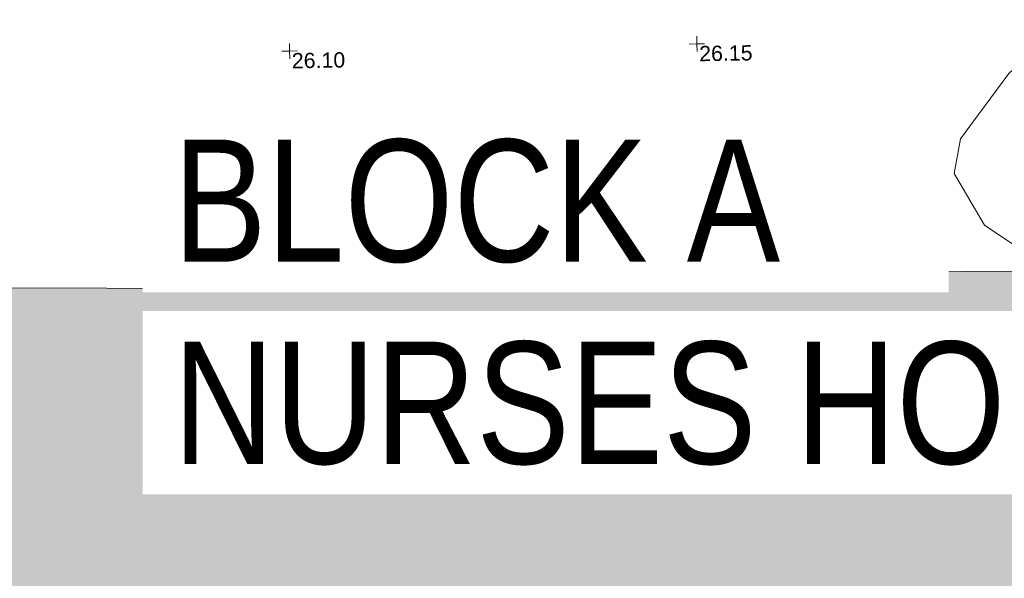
# Model space of a CAD drawing. Header units: millimetres. Extents: x -290717 to 520720, y -103372 to 287762.
# Tile 180 of 256: x -153004 to -128838, y 239118 to 252831. Entities that reach past the tile are written whole.
import ezdxf

# ---------------------------------------------------------------- set-up
doc = ezdxf.new("R2010")
doc.units = ezdxf.units.MM
doc.linetypes.add('IMPORT-UG_ELEC_STREET LIGHTING_QLB2 _2_', pattern=[2700, 1500, -300.0000000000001, 0, -250, 150, -300.0000000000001, 0, -200])
for name, color, linetype, lineweight, true_color in [('00_UAV_LEVEL_SPOT', 7, 'Continuous', 9, 0x666666), ('01_DTM_CONTOUR_MNR', 7, 'Continuous', 9, 0xa5a552), ('12333-PUM-2D-U-0001-C01 - Rev2_REVIT IMPORT_dwg', 7, 'Continuous', 9, 0x767676), ('A_RHA_Line', 7, 'Continuous', 9, 0x00a600)]:
    doc.layers.add(name, color=color, linetype=linetype, lineweight=lineweight, true_color=true_color)
doc.layers.add('A_RHA_Detail', color=7, linetype='Continuous', lineweight=9)
doc.layers.add('A_RHA_Text', color=7, linetype='Continuous', lineweight=9)
doc.styles.add('Arial Narrow', font='ARIALN.TTF', dxfattribs={"height": 3000})
doc.styles.add('Swis721 Lt BT_2', font='swissl.ttf', dxfattribs={"height": 375})

# ---------------------------------------------------------------- blocks, each defined once
blk = doc.blocks.new('12333-PUM-2D-U-0001-C01 - Rev2_REVIT IMPORT_dwg_UAV-2077255-Site Location Plan Existing')
at = {"layer": '00_UAV_LEVEL_SPOT', "color": 254, "true_color": 0xcccccc, "flags": 128}
for points in [[(0, -500.0000000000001), (0, 0), (-500.0000000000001, 0)], [(500.0000000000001, 0), (0, 0), (0, 500.0000000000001)]]:
    blk.add_lwpolyline(points, dxfattribs=at)
blk = doc.blocks.new('12333-PUM-2D-U-0001-C01 - Rev2_REVIT IMPORT_dwg_MGS62954_T2_Galway_ITM_3d_Rev1-2077680-Site Location Plan Existing')
at = {"layer": '01_DTM_CONTOUR_MNR', "color": 254, "true_color": 0xcccccc, "flags": 128}
blk.add_lwpolyline([(533778502.1002504, 725804275.5289546), (533778430.0000002, 725804420), (533776982.925679, 725805430.3821759), (533776260.2277722, 725806711.5407071), (533776425.1421282, 725807560.7352487), (533777639.9384425, 725809138.5036631), (533777870.0000001, 725809340.0000002), (533780251.5624598, 725811009.2890908), (533781905.5518869, 725813811.9950539), (533782130.0000001, 725814340.0000001), (533782130.0466753, 725814529.7030141), (533782073.2835641, 725814760.7363778), (533781600, 725816410.0000001), (533781423.9719412, 725816537.9484823), (533781234.1333523, 725816660.7995431), (533780675.7376109, 725817027.6075127), (533780027.2969925, 725817354.4139515), (533779427.7471376, 725817600.7755605), (533779309.6541806, 725817671.2653553)], dxfattribs=at)
at = {"xscale": 0.375, "yscale": 0.375, "zscale": 0.375}
for p in [(533760000.0000001, 725810000), (533770000.0000001, 725810000)]:
    blk.add_blockref('12333-PUM-2D-U-0001-C01 - Rev2_REVIT IMPORT_dwg_UAV-2077255-Site Location Plan Existing', p, dxfattribs=at)
at = {"layer": '00_UAV_LEVEL_SPOT', "char_height": 375, "width": 1495.902363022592, "attachment_point": 1, "line_spacing_factor": 1.005061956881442, "style": 'Swis721 Lt BT_2'}
for s, insert in [('26.10', (533760051.8765643, 725809949.1441547)), ('26.15', (533770051.8765643, 725809949.1441547))]:
    blk.add_mtext(s, dxfattribs=dict(at, insert=insert))
blk = doc.blocks.new('12333-PUM-2D-U-0001-C01 - Rev2_REVIT IMPORT_dwg-1620468-Site Location Plan Existing')
blk.add_blockref('12333-PUM-2D-U-0001-C01 - Rev2_REVIT IMPORT_dwg_MGS62954_T2_Galway_ITM_3d_Rev1-2077680-Site Location Plan Existing', (-533641079.6498471, -725615854.3561786))

msp = doc.modelspace()

# ---------------------------------------------------------------- hatches: boundary and pattern name
at = {"layer": 'A_RHA_Detail', "true_color": 0xc0c0c0}
h = msp.add_hatch(color=9, dxfattribs=at)
h.paths.add_polyline_path([(-80880.60083898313, -68502.79057078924), (-80400.86592458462, -68483.4150911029), (-80400.86592458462, -62984.64684182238), (-24474.85765180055, -63009.32043784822), (-24456.14471274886, -50840.30023854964), (-36622.55041054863, -50831.65104346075), (-36622.5504104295, -44228.57792609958), (-50959.05265825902, -44213.68205212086), (-50959.05265825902, -42573.78171509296), (-54563.93258049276, -42571.21897729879), (-54565.69773355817, -45054.17447471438), (-92408.82109324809, -45027.27149617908), (-92411.78875845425, -49201.74309219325), (-100061.9988811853, -49201.74309219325), (-100052.221444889, -64852.82557835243), (-86120.90825231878, -64852.82557835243), (-86092.16626519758, -62957.90041523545), (-84861.10047611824, -62957.90041520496), (-84854.79054275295, -68240.10973718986), (-80870.60226895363, -68240.10973718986)])
h.paths.add_polyline_path([(-137238.9269955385, -68461.93840922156), (-132719.7426408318, -68433.06336920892), (-132847.0731201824, -62850.0428228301), (-130454.6837966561, -62916.63108081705), (-130498.2830220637, -61355.8539363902), (-117581.136331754, -61423.42893434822), (-117492.3908565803, -49183.91309186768), (-125136.5200282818, -49178.47881939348), (-125133.5727033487, -45032.61887132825), (-163007.1824077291, -45005.69421944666), (-163007.1824077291, -44090.29634113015), (-163123.8521375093, -44090.21339942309), (-163122.6389897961, -42383.751842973), (-166563.8543420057, -42383.75184295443), (-166565.0349082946, -44044.3982420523), (-193158.4656786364, -44025.49275802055), (-193195.152889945, -62863.6565097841), (-137269.7106414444, -62916.63108078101), (-137254.3708868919, -65679.90523788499)])
h.paths.add_polyline_path([(120310.9497607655, -32334.2823016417), (120312.4652266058, -31610.73011961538), (133451.2244789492, -31638.24899384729), (133469.2230092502, -19717.98315777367), (121295.7536929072, -19692.48606427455), (121319.8434528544, -8190.941560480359), (112277.0825929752, -8172.001674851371), (112263.1769726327, -14811.12345451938), (78285.85310969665, -14739.95861435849), (78292.82277619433, -8167.077575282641), (76545.55099677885, -8163.40371230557), (69355.76844230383, -8152.931592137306), (69353.66597202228, -9156.746357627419), (68372.60878942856, -9154.691552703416), (68372.60878942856, -13705.52853212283), (69333.72334743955, -13707.54156767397), (69325.07112544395, -16249.53369225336), (66623.4489111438, -16249.53369225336), (66619.79243932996, -17995.29925522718), (65989.07757491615, -17995.29925522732), (65985.44262769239, -19730.78799479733), (57152.23993372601, -19712.28702423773), (57127.42535098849, -31559.89461998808), (70277.87165423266, -31587.43801817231), (70277.87165428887, -32271.74147154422), (78263.96947906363, -32285.12944888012), (78266.62669288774, -31019.79372153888), (112335.8856506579, -31091.15111856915), (112335.8856506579, -32317.57330550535), (119781.4233959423, -32333.17321910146)])
h.paths.add_polyline_path([(7503.71740934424, -1791.43926322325), (15482.43097389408, -674.0213230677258), (15484.0826184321, 148.1327206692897), (56188.28042539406, 205.5276654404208), (56155.8432600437, 14338.31663138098), (18016.62665932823, 14236.4814953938), (17967.9025208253, 34313.18372075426), (21727.10644861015, 34324.06926249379), (21708.9097307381, 40608.10218319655), (18009.66447156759, 40608.10218325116), (17995.54603703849, 45483.75063445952), (9770.084212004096, 45420.63294734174), (3966.216019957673, 45443.14492469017), (3984.771235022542, 14176.56786831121), (1023.062455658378, 14176.56786840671), (-276.5134647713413, 14190.52623465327), (-231.6790044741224, 5976.811441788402), (-226.4491536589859, 193.7444677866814), (1220.250839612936, 179.5999159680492), (7477.609307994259, 143.2867556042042), (7488.638446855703, -674.0213230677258)])
h.paths.add_polyline_path([(77755.59663317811, 53.47451145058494), (77729.51881611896, 1699.844979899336), (94464.47132486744, 1659.976083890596), (94606.37913471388, 17991.39023626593), (88810.41901146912, 18015.03260816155), (88799.89418497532, 14436.74271609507), (69413.88950349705, 14457.87738898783), (69377.35724448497, 99.62816357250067), (70760.85642036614, 92.0068082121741)])
h.paths.add_polyline_path([(61252.12079698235, 46453.95617369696), (105774.7348988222, 46472.68783510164), (105768.2642197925, 61852.61234310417), (92285.13876306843, 61852.61234310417), (92308.59670397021, 65784.30757142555), (96107.46680002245, 65767.6044524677), (96059.6808111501, 75209.20847378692), (101084.8427276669, 75071.88872768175), (104988.0046543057, 74765.36560410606), (108403.6894220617, 74363.84089439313), (112009.2703903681, 73787.25420864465), (115645.3524814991, 73049.69667210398), (116890.8108050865, 72761.69136255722), (120208.9929832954, 71893.18353872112), (120865.241739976, 71703.68487155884), (124135.6329505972, 70669.67317909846), (127435.6253142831, 69480.50055823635), (127820.4368655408, 69394.93141813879), (128274.3081769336, 69331.69585757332), (128731.879114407, 69306.66104520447), (129189.9401456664, 69320.00258265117), (129645.2782985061, 69371.62688830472), (130094.6997111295, 69461.17185607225), (130535.0520071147, 69588.00939078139), (130963.2464342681, 69751.2498188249), (131376.279516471, 69949.74812593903), (131771.254123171, 70182.11198906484), (132162.5575600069, 70460.54046602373), (132496.0921582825, 70741.69081117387), (132820.8713676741, 71064.98072578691), (133117.4593294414, 71414.31364276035), (133383.77568926, 71787.23923958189), (133616.5473239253, 72178.53728446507), (133817.1647262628, 72590.54524901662), (133982.6025969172, 73017.89547517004), (134111.7005086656, 73457.59040804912), (134203.5529320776, 73906.545904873), (134257.5155882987, 74361.61286220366), (134272.5462649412, 74819.59931534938), (134250.5259874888, 75277.29281749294), (134189.6227572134, 75731.48297750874), (134090.9274700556, 76178.98397761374), (133955.1324028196, 76616.65691996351), (133783.1900598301, 77041.4318434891), (133576.3064937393, 77450.3292564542), (133335.9328436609, 77840.48103831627), (133063.7551572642, 78209.15055536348), (132761.6825665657, 78553.75185442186), (132431.8338935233, 78871.86780505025), (132076.5227904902, 79161.26705200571), (131698.2415079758, 79419.91966864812), (131299.6434187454, 79646.01139199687), (131093.5942456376, 79746.34209763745), (132146.0467355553, 83110.22226149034), (122787.763295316, 86282.54285521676), (121604.3555410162, 82800.35918872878), (117095.9864226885, 83870.84033788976), (116841.9598400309, 83526.35449576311), (116120.5435466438, 91221.9361197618), (110237.7341284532, 91274.27491024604), (110194.3680786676, 90435.39030217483), (104988.0046543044, 90486.49901569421), (104973.2761846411, 94309.82427956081), (103746.1314668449, 94309.82427962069), (103839.9937121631, 122852.1474272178), (96365.09202303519, 122931.9599471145), (96350.3400238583, 123952.416858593), (104555.5505249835, 123902.1925258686), (104607.3234457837, 120248.5396157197), (125502.5015002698, 120134.193340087), (125662.0200253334, 137657.3796883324), (114479.5865733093, 137699.2256881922), (114382.3062641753, 129149.9458158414), (104644.1590035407, 129187.997507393), (104577.9931702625, 126217.3903165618), (101184.4926405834, 126159.1566967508), (101264.6166812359, 135959.2655565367), (89967.23177303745, 135988.8856164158), (89927.63362986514, 125823.6463181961), (93630.53562299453, 125840.7948842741), (93580.6568888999, 122931.9599471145), (88697.38835373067, 122904.7310127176), (88679.38989541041, 95739.0914377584), (86378.25848993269, 95739.0914377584), (86378.18187189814, 96178.10083375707), (83279.5074328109, 96200.92083330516), (83273.62493422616, 95735.74732136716), (70169.67509616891, 95733.22421950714), (70166.2684274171, 96272.07409350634), (66674.99731291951, 96257.14073659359), (66654.74538556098, 95755.71092140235), (65784.77231076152, 95755.71092140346), (65887.65094981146, 117470.6305650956), (53473.34271625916, 117487.9046429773), (53434.44066306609, 98570.4634906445), (40649.41626913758, 98570.46349066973), (40610.16711556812, 94406.01479082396), (38853.82372865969, 94410.36303444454), (38848.65589191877, 89463.65332732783), (40612.46601909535, 89518.45976927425), (40665.38257359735, 86257.73741131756), (38372.19584673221, 86305.7230928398), (38369.79373532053, 76901.0507917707), (50937.95125076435, 76944.40198877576), (50922.88567283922, 74598.78180893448), (56484.90611318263, 74588.85093774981), (56484.9061131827, 75194.85181998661), (92465.40372273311, 75233.02581663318), (92645.92783659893, 71766.64845097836), (89810.5550181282, 69362.83965827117), (85313.16173971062, 69360.94750424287), (85313.16173971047, 66907.40508090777), (75210.14498260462, 66903.15451592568), (75210.14498260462, 63815.70944554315), (70819.40014306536, 63815.70999204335), (70819.21601502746, 64253.35708063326), (69456.8341568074, 64253.35708063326), (69455.71957374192, 66901.99623168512), (61303.3285675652, 66898.56680686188), (61304.56054652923, 63970.32021231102), (70500.41048205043, 63970.32021223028), (70500.40885431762, 61852.59006210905), (61245.64388480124, 61848.69637492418), (61252.12079698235, 46455.07044720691)])
h.paths.add_polyline_path([(-17153.16561239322, 48569.32684293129), (-17153.16561227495, 60770.38083690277), (-29362.88357762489, 60774.7042869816), (-29362.88357762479, 67399.20394583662), (-43507.25361058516, 67405.01911302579), (-43488.53133082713, 69093.07334179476), (-45766.41866234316, 69109.32868391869), (-45794.34620035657, 67405.01911302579), (-47272.11273197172, 67404.21245453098), (-47272.44887636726, 66454.91798912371), (-86004.56386335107, 66468.6329952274), (-86006.66970790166, 60521.58362724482), (-92662.8772251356, 60521.58362724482), (-92666.53762789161, 50184.35611936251), (-79752.016597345, 50179.78302554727), (-79752.016597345, 48591.49323813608), (-17157.71631240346, 48569.32845421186)])
h.paths.add_polyline_path([(-201056.4185879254, 48628.75479108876), (-138377.9751621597, 48634.64535782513), (-138377.9751621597, 50133.28202330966), (-125467.710581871, 50134.49533928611), (-125468.6909603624, 60566.19036866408), (-132186.8595615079, 60565.86652591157), (-132187.4203588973, 66533.01978768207), (-170643.3098734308, 66805.61809689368), (-170643.3098732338, 67738.78475851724), (-200340.0100486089, 67488.93693767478), (-200348.7175167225, 60827.7802510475), (-201057.5650552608, 60827.71357562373), (-201056.6510294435, 51102.0431337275)])
h.paths.add_polyline_path([(-240051.5126725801, 54769.1949116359), (-239444.4902595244, 54811.10754483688), (-239186.5396225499, 54841.92927608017), (-238764.8191578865, 54940.98166103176), (-238382.4735933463, 55122.46891391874), (-237990.3402229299, 55354.87497237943), (-237269.2031026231, 55936.21514997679), (-237030.2712443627, 56228.66101920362), (-236793.0039600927, 56569.31473977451), (-236554.5880579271, 57004.26389721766), (-236432.7219585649, 57267.46508911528), (-236300.0815274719, 57753.26239002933), (-236250.7285154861, 58017.17885687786), (-236235.6490610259, 58516.21786795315), (-236233.2538430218, 58987.85640057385), (-236213.702979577, 59823.48083772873), (-236363.8287856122, 59820.8603820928), (-236634.0279869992, 60698.06075831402), (-236391.9547756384, 61432.1972634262), (-236225.4740089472, 61435.10319604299), (-236201.6036570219, 62637.68779599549), (-232563.5271750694, 62639.28734435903), (-232563.5271750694, 63049.03842407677), (-232732.1945866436, 63049.15302221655), (-232860.1521278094, 63457.9589027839), (-232731.6068089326, 63914.24862701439), (-232560.8209657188, 63914.24862701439), (-232521.9864006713, 70597.99604498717), (-240628.6947850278, 70598.85496274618), (-240629.7923196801, 72350.98321581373), (-246412.6011213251, 72347.36085937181), (-246412.6011213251, 70616.45923939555), (-254449.5805725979, 70618.60952619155), (-254454.637144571, 70754.06491724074), (-254469.7140363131, 73191.6627625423), (-263883.2532625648, 73267.83063692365), (-263902.4181505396, 68260.74348557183), (-263714.8217520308, 68259.82096576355), (-263552.9672900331, 67819.6543439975), (-263719.0883117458, 67392.20684197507), (-263913.629869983, 67392.20684288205), (-263956.7001914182, 58633.76423459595), (-260181.1963171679, 58611.22607638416), (-260192.3146984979, 56354.25111578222), (-257184.684388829, 56339.46086010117), (-257213.4419958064, 57092.93866025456), (-257338.5163846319, 57093.27331227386), (-257471.0109295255, 57531.7457231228), (-257338.5163845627, 58062.22513700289), (-257203.4956297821, 58064.06881293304), (-257173.5751889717, 58598.54056827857), (-256478.2273617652, 58575.27357918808), (-256478.2273617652, 58788.51859477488), (-256013.0091299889, 58911.92701537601), (-255397.0786589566, 58780.99767608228), (-255397.0786664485, 58595.98242230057), (-243809.8853614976, 58585.92793205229), (-243805.3570672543, 58352.04527760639), (-243740.9394682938, 57884.52572396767), (-243619.083060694, 57421.84877501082), (-243424.3877541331, 56943.65915328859), (-243247.1437899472, 56608.24157716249), (-243003.0710577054, 56249.99021479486), (-242732.2093200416, 55932.75703086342), (-242371.7230179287, 55603.12658814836), (-242141.2551255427, 55424.88676771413), (-241804.9643038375, 55216.88439829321), (-241529.464082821, 55077.02869058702), (-241100.6275144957, 54917.18295005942), (-240836.2134980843, 54840.82833179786), (-240453.4486196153, 54788.6078413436), (-240203.3756532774, 54776.52967577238)])
h.paths.add_polyline_path([(40276.69022620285, 59895.3641775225), (40328.62676026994, 69196.9439153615), (36588.99968782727, 69217.82459101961), (36619.46637569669, 74674.25962431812), (32264.36460075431, 74687.02318924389), (32233.48293864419, 69156.26826309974), (11916.69390488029, 69269.70959690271), (11966.66200108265, 78218.75165977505), (29087.50901742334, 78123.15526811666), (29143.44567202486, 88141.13700481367), (15719.34879623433, 88216.09212957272), (15732.60379610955, 90589.99788900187), (4594.294101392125, 90652.19003492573), (4525.129359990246, 78265.12250452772), (10096.76365550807, 78234.01258734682), (10077.43887221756, 74773.03821913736), (4547.641142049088, 74803.91453678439), (4465.579974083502, 60107.16002351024), (19125.89094757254, 60025.30234268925), (19139.86249371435, 62527.53804648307), (31738.59196305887, 62457.19146407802), (31724.55430855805, 59943.11609818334), (38369.79364222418, 59906.01157297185)])
h.paths.add_polyline_path([(-246083.0241259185, 72334.29150213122), (-246083.0594797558, 72334.30275087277), (-246208.2905500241, 72334.29150213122)])
h.paths.add_polyline_path([(-114575.3004830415, 112178.0758696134), (-114575.3246436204, 112178.0758696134), (-114707.2752166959, 115801.5811617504)])
h.paths.add_polyline_path([(-154699.9178766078, 101760.4080976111), (-114382.0503338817, 101776.0542915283), (-114382.0503338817, 106926.936016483), (-113755.641395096, 106927.1791078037), (-113757.5507412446, 111847.2721532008), (-114431.6837526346, 111847.2721532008), (-114431.8098651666, 112178.075869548), (-114575.3004830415, 112178.0758696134), (-114578.9984943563, 121707.2390834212), (-123056.9849702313, 121707.2390834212), (-123068.8201032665, 156452.7036899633), (-119381.2340625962, 156454.1347343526), (-119381.2340625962, 160165.8603541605), (-115501.031452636, 160167.3661472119), (-115503.3750945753, 166206.5793118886), (-132411.7987151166, 166599.6604729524), (-132411.8243306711, 166665.6603411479), (-135275.0124468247, 166664.5489553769), (-135275.0124468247, 166628.1883102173), (-135911.3205077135, 166628.1944503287), (-135911.3479256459, 166352.1604668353), (-152521.1633846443, 166345.7145607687), (-152518.3680955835, 159142.6836790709), (-150699.3133726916, 159117.9265656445), (-150755.6690356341, 122560.6912032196), (-151059.2005266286, 122560.6912032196), (-151061.0981347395, 121302.4374931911), (-154138.3148337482, 121372.6012653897), (-154138.3148337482, 121865.183451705), (-154704.3888425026, 121867.2611370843), (-154688.5451973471, 119352.3937021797), (-154745.5933227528, 119352.3715636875), (-154745.5763474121, 118722.1532660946), (-160794.1544526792, 118748.744283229), (-160794.1544527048, 119410.5425977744), (-163852.1622693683, 119422.408321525), (-163855.0715294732, 118762.2003111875), (-167568.6765459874, 118778.5256058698), (-166634.6619849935, 124395.1277019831), (-166843.6206842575, 124471.2090400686), (-167568.6765459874, 124707.6250904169), (-168028.2173235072, 124841.3808643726), (-168630.5006276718, 124991.3056740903), (-169238.2056070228, 125117.4693074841), (-169850.3952285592, 125219.6772877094), (-170466.1255403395, 125297.7720169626), (-171089.1102599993, 125351.8553033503), (-171704.4065937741, 125381.1774254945), (-172325.0479971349, 125386.3595015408), (-172782.2248668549, 125374.5832363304), (-173401.7764236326, 125337.4554476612), (-174019.3926983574, 125276.0328036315), (-174634.1213722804, 125190.4100127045), (-175245.0145766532, 125080.7190996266), (-176047.1958093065, 124895.7675261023), (-176665.4852587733, 124724.7228134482), (-177045.3001228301, 124609.1129151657), (-177631.5127793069, 124405.2077276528), (-176665.4852586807, 118818.5158793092), (-177558.9402083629, 118822.4435769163), (-177662.2853368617, 125263.4341236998), (-176365.3912352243, 126542.9270807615), (-159462.2970490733, 126319.9103917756), (-157057.7396790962, 128609.0850976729), (-157060.6673204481, 136153.1661957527), (-158638.8016610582, 137740.2441626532), (-159352.3735831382, 137740.2441626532), (-161634.4140635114, 140201.1078539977), (-168727.9404946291, 140256.8191147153), (-171035.0401162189, 137942.884730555), (-174184.1459014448, 137942.884730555), (-176460.1168228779, 140292.2858551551), (-177341.68569345, 140292.285855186), (-177341.7114445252, 140358.4281613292), (-183428.5803825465, 140356.0660244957), (-185921.6385984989, 137917.4639097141), (-185921.6385985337, 131757.309115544), (-186906.8767412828, 131756.9267734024), (-187725.3914540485, 130809.9989183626), (-187724.0588902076, 127376.1828149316), (-186481.0281350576, 126304.557648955), (-186479.4846755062, 122327.2959175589), (-185176.2828158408, 121059.4673825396), (-180304.1129154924, 121059.4673825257), (-180304.1136492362, 118802.0484409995), (-193555.3706955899, 118802.0484409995), (-193555.3686998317, 133117.8341649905), (-192593.6442938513, 133118.2073819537), (-192593.6442938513, 134200.8158367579), (-192224.6284783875, 134200.9592041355), (-192225.5653014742, 136615.0101267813), (-192595.0012461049, 136615.0101267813), (-192595.4357332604, 137734.4745166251), (-193589.2709668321, 137734.4746851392), (-193589.2685988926, 147474.5705834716), (-193163.2062206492, 147492.8644728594), (-192606.8095195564, 147551.4951472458), (-192359.9383250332, 147589.5931622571), (-192199.8207947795, 147616.5827293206), (-191882.7548926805, 147682.9245600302), (-191568.5380071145, 147761.6632019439), (-191020.2573150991, 147932.4221712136), (-190950.5841382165, 147955.8263236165), (-190647.7999969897, 148070.951423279), (-190349.769078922, 148197.8750093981), (-190056.9509284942, 148336.4013817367), (-189769.7970512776, 148486.316942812), (-189375.4954991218, 148717.2624196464), (-189132.9060261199, 148873.2749095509), (-188867.5421091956, 149059.0543930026), (-188609.6764469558, 149255.1087866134), (-188354.9814056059, 149465.3525772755), (-188079.6339208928, 149713.8792482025), (-187884.9836199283, 149901.8220103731), (-187538.2510284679, 150274.4802367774), (-187446.2998447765, 150378.396083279), (-187241.3270201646, 150629.2310214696), (-187046.3599558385, 150887.9197697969), (-186861.699277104, 151154.0634500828), (-186546.1373636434, 151669.8298752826), (-186524.4196769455, 151707.063245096), (-163675.289831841, 151669.8298752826), (-163687.5843044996, 148134.0767945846), (-157303.6541541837, 148136.4921063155), (-157303.6541541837, 155759.9150161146), (-157557.4317586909, 155765.0384228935), (-157555.9168973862, 166678.0466575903), (-187009.2021991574, 166699.7464767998), (-187013.0952111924, 162054.4009359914), (-188707.1775469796, 162044.5925187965), (-188705.9961893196, 155021.5333641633), (-188737.9999316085, 154650.5326603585), (-188799.0133970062, 154283.1866125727), (-188857.2045401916, 154035.4341107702), (-188966.1106131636, 153679.3368924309), (-189102.6200311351, 153332.8820747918), (-189265.8911677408, 152998.2056672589), (-189454.9174010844, 152677.3710606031), (-189645.2484685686, 152421.322012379), (-189916.9563410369, 152104.2450531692), (-190212.7041973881, 151809.4634871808), (-190530.6686598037, 151538.7947475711), (-190868.889367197, 151293.9075915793), (-191225.2810786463, 151076.3118324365), (-191597.6465194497, 150887.3490190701), (-192092.8415776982, 150682.5621956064), (-192485.2937347, 150569.6612301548), (-192903.8930807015, 150482.2408890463), (-193187.215491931, 150440.8868273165), (-193594.1866364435, 150407.1257787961), (-193594.5953882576, 151459.989522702), (-205369.2399268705, 151455.4201248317), (-205354.452352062, 113350.0822379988), (-207187.1580384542, 113349.3709450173), (-207184.3024929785, 105991.0636522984), (-205312.8709512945, 105991.0636522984), (-205311.2365670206, 101769.6553082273), (-175488.645120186, 101781.2285901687), (-175488.645120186, 110889.6985621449), (-154703.462766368, 110897.5679794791), (-154700.5193329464, 103310.2697088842)])
h.paths.add_polyline_path([(193735.9435692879, 113047.8274775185), (208865.0938716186, 114991.026643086), (208976.1154122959, 114126.6471161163), (216447.8967330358, 115086.3281915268), (216038.7305308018, 118271.970241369), (232648.5073383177, 120405.3421627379), (233425.9936153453, 114352.0734369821), (240632.2017567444, 115277.6440986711), (239854.8412683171, 121329.9334728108), (256406.8682407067, 123455.8879629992), (257091.7572256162, 118089.1198988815), (264572.287122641, 119040.8180953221), (261877.8350554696, 138524.7609215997), (259178.7147038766, 138221.6086023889), (259197.3483654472, 137439.0084132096), (254686.1480587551, 136897.0007613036), (255412.6810205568, 131314.8303174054), (240852.7447965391, 129522.4514055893), (239771.0426540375, 137918.8519126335), (240649.582243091, 138010.1984551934), (240062.3063116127, 142776.6750342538), (239165.7694641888, 142685.0143484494), (237630.9646614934, 151018.3171733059), (266172.8791088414, 154560.7889781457), (271297.187694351, 142612.4006970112), (276531.7397502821, 144861.0987145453), (274941.5029779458, 148527.903728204), (302074.530765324, 160134.9084326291), (300215.9323773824, 164320.1841173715), (301528.161327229, 164907.0997990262), (300405.1237791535, 167477.8916353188), (299016.6944531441, 166945.7181825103), (295626.7488506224, 174518.7544287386), (294333.0289184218, 177537.1551681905), (287288.847594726, 174518.7544287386), (289427.6893504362, 169661.0163464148), (272956.7816584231, 162557.1203578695), (271943.2187786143, 164897.4305293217), (267016.3118217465, 162764.0369715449), (268502.3094164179, 159357.043014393), (265200.4029571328, 157946.4096681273), (226856.4166955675, 153146.7821791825), (227510.3041274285, 148852.0205335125), (228280.9873164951, 141179.0007484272), (227302.3544112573, 141050.2812999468), (227895.3788231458, 136433.1758633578), (228748.5501749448, 136523.8855003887), (229602.307730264, 128023.7667641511), (217691.2359889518, 126493.8999679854), (217642.3600127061, 126874.4332670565), (215138.5007311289, 126552.8357430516), (215194.9980427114, 126112.9650749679), (215015.6132225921, 126089.9247571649), (214840.967257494, 127449.6644606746), (192258.7012018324, 124549.1816390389), (193486.3576426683, 114991.026643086)])
h.paths.add_polyline_path([(-78076.24179098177, 117605.518872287), (-78076.23951907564, 117610.0871212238), (-78070.31812256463, 129485.733079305), (-74723.15926546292, 129478.3852560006), (-74723.15926546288, 125435.7860625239), (-48015.64546089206, 125380.0246061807), (-47996.55031653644, 135872.5822179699), (-61198.159180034, 135901.5630078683), (-74714.72264147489, 135923.5088764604), (-74723.62876031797, 131865.2975510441), (-78070.31812256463, 131872.6421692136), (-78062.97909490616, 149549.768943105), (-58292.26570494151, 149541.5607197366), (-58292.26570494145, 148946.2407608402), (-37707.70924049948, 148937.6946534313), (-37707.70924049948, 159740.0690313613), (-44148.26955758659, 159742.7429641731), (-44148.26955758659, 162961.3319175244), (-49829.95437586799, 162961.3319175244), (-49830.92144141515, 160632.0129326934), (-78494.0902662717, 160643.9130440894), (-78494.0902662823, 161615.1537737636), (-78739.22585210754, 161615.2555472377), (-78691.79195364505, 168187.9195488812), (-90844.5764503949, 168126.8149080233), (-90962.52567696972, 152686.7636278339), (-89064.97866810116, 152685.97582136), (-89079.54115383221, 117610.0871212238), (-78374.80210165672, 117605.6428258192)])
h.paths.add_polyline_path([(69254.82576126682, 129235.9722870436), (69259.97086178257, 136167.7892474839), (86068.0992678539, 136131.0235193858), (86008.66431381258, 164703.3084147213), (58789.63167882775, 164723.5115811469), (58789.63167882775, 170119.2062865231), (54460.16324890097, 170122.4198087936), (54457.21717773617, 166153.2792453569), (47042.21516498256, 166158.7829869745), (47041.10931533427, 164668.9097040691), (39173.27935198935, 164674.7495545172), (39172.83712618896, 164078.9539098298), (17014.87910992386, 164095.400525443), (17002.38841206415, 147267.1142245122), (12659.63471563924, 147267.1142245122), (12653.6008753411, 139137.9291796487), (17031.41608901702, 139134.6797717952), (17024.58791744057, 129935.3194463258), (39191.34773726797, 129918.8662983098), (39191.34773726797, 129258.2867272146), (69014.0340609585, 129236.1510132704)])
h.paths.add_polyline_path([(39265.62356917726, 139467.8223435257), (33050.91021530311, 139484.1586867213), (33087.56357182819, 153427.9220784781), (39277.60130890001, 153411.6505991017), (39277.60130890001, 152830.3127277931), (43058.29603858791, 152820.3745823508), (43024.83899408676, 140092.5601633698), (39267.2657899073, 140092.5601633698)])
h.paths.add_polyline_path([(1979.548949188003, 189123.2414339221), (18699.10403225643, 189180.0465563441), (18678.46874727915, 195253.6675675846), (24349.02704558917, 195272.9334349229), (24334.96888369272, 199550.7690689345), (28829.78348971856, 199566.0403168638), (28798.35772162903, 208815.6446465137), (24334.94961552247, 208806.1514042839), (24333.90624838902, 209113.2475694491), (16811.59093053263, 209087.6902915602), (16806.58456496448, 208843.590909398), (6772.293057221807, 208809.4991440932), (6797.166076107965, 201488.5780549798), (-8471.058649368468, 201436.7038403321), (-8471.058649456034, 200429.0172029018), (-11856.09020773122, 200417.5164702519), (-11823.72827012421, 190892.3684139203), (-7614.729360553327, 190904.9356358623), (-7614.729360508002, 190170.8290169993), (-4608.619189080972, 190169.2993656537), (-4608.238782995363, 190916.8832264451), (1973.379031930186, 190939.2444093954), (1977.122761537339, 189837.3456606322)])
h.paths.add_polyline_path([(-20506.2213294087, 190640.028646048), (-20122.28942212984, 206347.1214480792), (-41550.34215554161, 207015.255795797), (-41462.26177905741, 210449.6195896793), (-31391.41053375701, 210152.0276719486), (-31078.64493158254, 223862.574366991), (-44305.08575746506, 224230.797228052), (-44490.79956595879, 211865.5542346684), (-47510.12209651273, 211942.9901386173), (-47722.57925074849, 203659.0205615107), (-47076.06680551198, 203635.3001466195), (-47175.4684425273, 199531.9403872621), (-46801.21126120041, 199520.4703265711), (-46873.68175963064, 195478.589946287), (-44600.40472249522, 195425.25597799), (-44685.88459510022, 192243.2795180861), (-38073.99929110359, 192135.6564361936), (-38104.39995468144, 191126.9722513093), (-21537.79264469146, 190668.5723413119)])
h.paths.add_polyline_path([(16801.02360974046, 195961.5001375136), (9656.615133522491, 196015.1086064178), (9643.83815057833, 199513.9922857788), (11631.77992465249, 199485.8321209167), (11631.79209405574, 203322.2460457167), (16806.58456511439, 203391.4855727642), (16801.04077099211, 195984.4293109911)])
h.paths.add_polyline_path([(122084.9263243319, 200536.2570557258), (122088.180516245, 206386.1947929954), (125211.1061637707, 206386.1947929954), (125211.1162733, 206645.8932838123), (126202.709897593, 206645.8932838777), (126203.0204768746, 207041.0477229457), (130401.4034740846, 206979.0758390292), (130444.269112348, 209883.2802976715), (126202.8383602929, 209945.883203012), (126203.0204768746, 214624.1281189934), (127364.7919503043, 214624.1281189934), (127365.2106673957, 225380.2058570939), (126159.8599207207, 225380.2527798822), (126207.4133336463, 241475.3410923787), (119482.541129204, 241495.8747302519), (119479.204156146, 246182.0096278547), (109943.9121324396, 246175.219673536), (109953.2702600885, 233033.3814297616), (115000.5285021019, 233033.3814296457), (114999.5792924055, 208653.4991933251), (112026.3032629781, 208653.4991933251), (112024.3519988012, 200538.6764491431), (122024.6079402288, 200536.271559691)])
h.paths.add_polyline_path([(30087.05071628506, 200986.75440713), (38030.67179073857, 201028.6865661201), (38030.67179073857, 202922.9731661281), (38109.89531489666, 202923.3913649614), (38067.25569093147, 208827.6066631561), (38013.35839375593, 208827.667223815), (38012.38630312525, 209012.5383931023), (30044.90685988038, 208970.4802974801), (30060.65944993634, 205986.3119354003)])
h.paths.add_polyline_path([(195986.2599411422, 205661.5722736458), (202896.8751332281, 206052.0074670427), (202676.886254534, 209945.7611691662), (195766.2710618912, 209555.325975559)])
h.paths.add_polyline_path([(-91652.40581580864, 206392.6172135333), (-79454.24421187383, 206432.5105635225), (-79629.29258199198, 238245.6998510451), (-68904.21147484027, 238215.095164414), (-68918.56040493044, 246314.0782553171), (-68756.515268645, 246312.9061543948), (-68755.20581930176, 246638.9786699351), (-79620.07671794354, 246651.3624133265), (-79606.5628449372, 247343.5411849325), (-82154.50636787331, 247318.0695596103), (-82154.50636787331, 247488.1275895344), (-91640.64698348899, 247472.5371040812), (-91638.72040628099, 246846.4753752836), (-131470.3702759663, 246641.42150215), (-131470.3702759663, 250159.5419305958), (-142857.1087886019, 250176.7939677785), (-142864.0554935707, 246220.0701029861), (-165118.8027587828, 246272.3986783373), (-165040.0492656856, 253907.936045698), (-178677.4727934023, 253929.5079730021), (-178699.5521575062, 238176.7234097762), (-138599.3373496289, 238209.4781454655), (-138548.4479938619, 206627.5237025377), (-126646.6702863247, 206572.2299428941), (-126666.6805510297, 234825.8818836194), (-124962.7180531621, 234825.9534805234), (-124969.0241559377, 234688.4891474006), (-91595.61129713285, 234664.3133306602), (-91650.87307429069, 207155.5994723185)])
h.paths.add_polyline_path([(142123.7078306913, 209113.5383730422), (152768.4446292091, 209127.3137315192), (152745.2992288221, 227012.6338093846), (142100.5623961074, 226998.8584508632), (142121.8067345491, 210582.5602414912)])
h.paths.add_polyline_path([(168998.8561285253, 209274.9592350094), (169026.8416078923, 226860.3446541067), (161686.6780313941, 226876.6646907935), (161647.6783165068, 209291.3037608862), (168846.6177107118, 209275.2977201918)])
h.paths.add_polyline_path([(49761.46820716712, 218476.567809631), (49794.00484362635, 223316.1680811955), (41274.07755979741, 223363.4010619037), (41273.58999769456, 223290.879563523), (32187.30576793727, 223351.9666549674), (32202.10532416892, 225553.2987455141), (20081.8372469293, 225634.7833114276), (20035.26675877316, 218707.7438838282), (31566.33951793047, 218630.2204926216), (31566.12891728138, 218598.8950898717), (49547.01686615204, 218478.0095661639)])
h.paths.add_polyline_path([(162361.9830851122, 234154.0520866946), (162366.6425722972, 241589.9129272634), (135261.1026964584, 241630.986197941), (135249.0888707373, 234197.8735112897), (160249.0277027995, 234157.467167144)])
h.paths.add_polyline_path([(176458.8604388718, 246709.572470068), (176516.248447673, 252173.1529805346), (168884.2833866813, 252253.3171281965), (168934.8652923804, 257068.9279575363), (164355.0504715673, 257117.0331241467), (164296.1746742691, 251511.8088120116), (164416.8965511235, 251510.5407811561), (164367.8024342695, 246836.5737543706), (172300.1975056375, 246753.2539686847)])

# ---------------------------------------------------------------- linework, layer by layer
at = {"layer": 'A_RHA_Line', "color": 7}
for p, q in [((-142857.1087886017, 250176.7939677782), (-142864.0554935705, 246220.0701029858)), ((-131469.0732117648, 250159.5399654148), (-142857.1087886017, 250176.7939677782)), ((-131470.3702759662, 246641.4215021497), (-131469.0732117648, 250159.5399654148)), ((-91638.7204062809, 246846.4753752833), (-131470.3702759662, 246641.4215021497)), ((-142864.0554935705, 246220.0701029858), (-165118.8027587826, 246272.398678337))]:
    msp.add_line(p, q, dxfattribs=at)

# ---------------------------------------------------------------- block references
at = {"layer": '12333-PUM-2D-U-0001-C01 - Rev2_REVIT IMPORT_dwg', "color": 254, "linetype": 'IMPORT-UG_ELEC_STREET LIGHTING_QLB2 _2_', "true_color": 0xffd4d4, "rotation": 0.9999999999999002}
msp.add_blockref('12333-PUM-2D-U-0001-C01 - Rev2_REVIT IMPORT_dwg-1620468-Site Location Plan Existing', (-261895.0770586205, 55869.5817132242), dxfattribs=at)

# ---------------------------------------------------------------- next in the draw order: texts
at = {"layer": 'A_RHA_Text', "lineweight": 35, "char_height": 3000, "attachment_point": 1, "style": 'Arial Narrow', "bg_fill": 3, "box_fill_scale": 1.25, "bg_fill_color": 256, "bg_fill_true_color": 13158600, "bg_fill_transparency": 0}
for s, insert, width in [('BLOCK A', (-149235.3167428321, 249888.9832068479), 18278.475), ('NURSES HOME', (-149235.3167428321, 244928.0457068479), 31426.15)]:
    msp.add_mtext(s, dxfattribs=dict(at, insert=insert, width=width))

doc.saveas('drawing.dxf')
